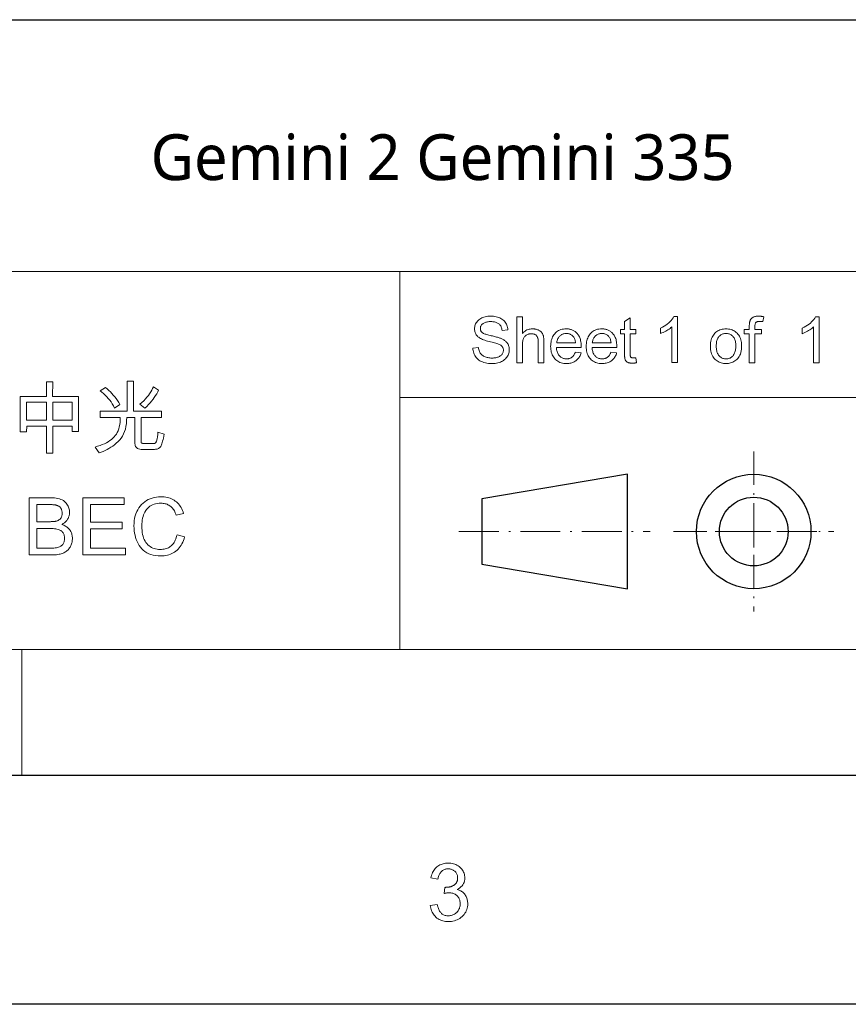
# Model space of a CAD drawing. Header units: millimetres. Extents: x 2556 to 2984, y -1556 to -1254.
# Tile 25 of 53: x 2780 to 2832, y -1556 to -1494. Entities that reach past the tile are written whole.
import ezdxf

# ---------------------------------------------------------------- set-up
doc = ezdxf.new("R2010")
doc.units = ezdxf.units.MM
doc.linetypes.add('DASHDOT', pattern=[18.5, 12, -3, 0.5, -3])
doc.styles.get("Standard").update_dxf_attribs({"font": 'AcadEref.ttf'})

msp = doc.modelspace()

# ---------------------------------------------------------------- linework, layer by layer
at = {"color": 7, "lineweight": 25}
for p, q in [((2756.597, -1494.144), (2969.717, -1494.144)), ((2570.881, -1541.664), (2969.717, -1541.664)), ((2984.117, -1556.064), (2556.481, -1556.064))]:
    msp.add_line(p, q, dxfattribs=at)
at = {"color": 7, "lineweight": 13}
for p, q in [((2756.591, -1509.984), (2969.717, -1509.984)), ((2804.117, -1517.904), (2969.717, -1517.904)), ((2756.597, -1533.744), (2969.717, -1533.744)), ((2756.597, -1541.664), (2969.717, -1541.664)), ((2756.597, -1541.664), (2969.717, -1541.664))]:
    msp.add_line(p, q, dxfattribs=at)
at = {"color": 7, "lineweight": 13, "ltscale": 0.4125}
msp.add_line((2804.117, -1509.984), (2804.117, -1533.744), dxfattribs=at)
at = {"color": 7, "linetype": 'DASHDOT', "lineweight": 13, "ltscale": 0.17495}
for p, q in [((2826.365, -1521.294), (2826.365, -1531.371)), ((2821.327, -1526.332), (2831.404, -1526.332))]:
    msp.add_line(p, q, dxfattribs=at)
at = {"color": 7, "lineweight": 25, "ltscale": 0.161116}
for p, q in [((2818.419, -1522.734), (2809.268, -1524.276)), ((2809.268, -1528.388), (2818.419, -1529.931))]:
    msp.add_line(p, q, dxfattribs=at)
at = {"color": 7, "lineweight": 25, "ltscale": 0.12495}
msp.add_line((2818.419, -1529.931), (2818.419, -1522.734), dxfattribs=at)
at = {"color": 7, "lineweight": 25, "ltscale": 0.0714}
msp.add_line((2809.268, -1524.276), (2809.268, -1528.388), dxfattribs=at)
at = {"color": 7, "lineweight": 13, "ltscale": 0.033493}
msp.add_line((2826.365, -1525.416), (2826.365, -1527.345), dxfattribs=at)
at = {"color": 7, "linetype": 'DASHDOT', "lineweight": 13, "ltscale": 0.208875}
msp.add_line((2807.828, -1526.332), (2819.859, -1526.332), dxfattribs=at)
at = {"color": 3, "lineweight": 13, "ltscale": 0.0125}
for p, q in [((2823.127, -1526.332), (2822.407, -1526.332)), ((2822.407, -1526.332), (2823.127, -1526.332)), ((2824.669, -1526.332), (2823.949, -1526.332)), ((2823.949, -1526.332), (2824.669, -1526.332)), ((2828.781, -1526.332), (2828.061, -1526.332)), ((2828.061, -1526.332), (2828.781, -1526.332)), ((2830.324, -1526.332), (2829.604, -1526.332)), ((2829.604, -1526.332), (2830.324, -1526.332))]:
    msp.add_line(p, q, dxfattribs=at)
at = {"color": 7, "lineweight": 13, "ltscale": 0.036172}
msp.add_line((2825.353, -1526.332), (2827.437, -1526.332), dxfattribs=at)
at = {"color": 7, "lineweight": 13, "ltscale": 0.1375}
msp.add_line((2780.357, -1533.744), (2780.357, -1541.664), dxfattribs=at)
at = {"color": 7, "lineweight": 13}
for points in [[(2810.539, -1513.682), (2810.533, -1513.628), (2810.524, -1513.578), (2810.511, -1513.529), (2810.496, -1513.484), (2810.478, -1513.441), (2810.456, -1513.401), (2810.432, -1513.364), (2810.404, -1513.329), (2810.374, -1513.298), (2810.341, -1513.269), (2810.304, -1513.242), (2810.265, -1513.219), (2810.222, -1513.198), (2810.177, -1513.18), (2810.128, -1513.165), (2810.076, -1513.152), (2810.022, -1513.143), (2809.964, -1513.136), (2809.903, -1513.131), (2809.84, -1513.13), (2809.782, -1513.131), (2809.726, -1513.134), (2809.673, -1513.14), (2809.621, -1513.148), (2809.572, -1513.158), (2809.526, -1513.17), (2809.481, -1513.184), (2809.439, -1513.2), (2809.398, -1513.219), (2809.36, -1513.24), (2809.325, -1513.263), (2809.294, -1513.288), (2809.266, -1513.315), (2809.242, -1513.344), (2809.222, -1513.375), (2809.205, -1513.408), (2809.192, -1513.443), (2809.183, -1513.48), (2809.177, -1513.519), (2809.176, -1513.56), (2809.177, -1513.597), (2809.181, -1513.631), (2809.188, -1513.664), (2809.198, -1513.694), (2809.211, -1513.723), (2809.227, -1513.75), (2809.245, -1513.775), (2809.267, -1513.798), (2809.291, -1513.819), (2809.318, -1513.838), (2809.349, -1513.857), (2809.385, -1513.875), (2809.427, -1513.893), (2809.474, -1513.911), (2809.526, -1513.929), (2809.583, -1513.948), (2809.645, -1513.966), (2809.713, -1513.984), (2809.785, -1514.002), (2809.863, -1514.02), (2809.933, -1514.036), (2810.001, -1514.052), (2810.066, -1514.067), (2810.128, -1514.083), (2810.188, -1514.1), (2810.245, -1514.116), (2810.299, -1514.132), (2810.351, -1514.148), (2810.4, -1514.165), (2810.447, -1514.181), (2810.491, -1514.198), (2810.534, -1514.218), (2810.576, -1514.239), (2810.617, -1514.262), (2810.656, -1514.286), (2810.694, -1514.313), (2810.731, -1514.341), (2810.767, -1514.372), (2810.801, -1514.404), (2810.834, -1514.437), (2810.864, -1514.473), (2810.892, -1514.512), (2810.916, -1514.552), (2810.937, -1514.596), (2810.954, -1514.641), (2810.969, -1514.689), (2810.98, -1514.739), (2810.988, -1514.792), (2810.993, -1514.847), (2810.995, -1514.904), (2810.992, -1514.977), (2810.983, -1515.048), (2810.968, -1515.115), (2810.947, -1515.181), (2810.921, -1515.244), (2810.888, -1515.304), (2810.85, -1515.362), (2810.806, -1515.418), (2810.755, -1515.471), (2810.699, -1515.521), (2810.638, -1515.568), (2810.574, -1515.609), (2810.506, -1515.646), (2810.434, -1515.678), (2810.359, -1515.705), (2810.28, -1515.727), (2810.197, -1515.744), (2810.111, -1515.757), (2810.021, -1515.764), (2809.928, -1515.766), (2809.81, -1515.764), (2809.697, -1515.756), (2809.591, -1515.742), (2809.491, -1515.723), (2809.397, -1515.699), (2809.31, -1515.669), (2809.228, -1515.634), (2809.152, -1515.593), (2809.083, -1515.547), (2809.019, -1515.495), (2808.962, -1515.44), (2808.91, -1515.38), (2808.864, -1515.318), (2808.824, -1515.253), (2808.789, -1515.184), (2808.76, -1515.112), (2808.736, -1515.037), (2808.719, -1514.958), (2808.707, -1514.877), (2808.7, -1514.792), (2809.062, -1514.761), (2809.069, -1514.828), (2809.081, -1514.891), (2809.096, -1514.951), (2809.117, -1515.007), (2809.141, -1515.059), (2809.17, -1515.108), (2809.203, -1515.153), (2809.241, -1515.194), (2809.283, -1515.231), (2809.329, -1515.265), (2809.378, -1515.295), (2809.43, -1515.321), (2809.483, -1515.345), (2809.538, -1515.366), (2809.596, -1515.383), (2809.655, -1515.397), (2809.716, -1515.408), (2809.78, -1515.416), (2809.845, -1515.421), (2809.912, -1515.423), (2809.975, -1515.421), (2810.035, -1515.417), (2810.093, -1515.411), (2810.149, -1515.402), (2810.202, -1515.39), (2810.252, -1515.375), (2810.3, -1515.358), (2810.346, -1515.338), (2810.389, -1515.316), (2810.43, -1515.291), (2810.467, -1515.264), (2810.501, -1515.235), (2810.531, -1515.204), (2810.556, -1515.171), (2810.578, -1515.136), (2810.596, -1515.099), (2810.61, -1515.061), (2810.619, -1515.02), (2810.625, -1514.978), (2810.627, -1514.933), (2810.625, -1514.888), (2810.619, -1514.844), (2810.609, -1514.804), (2810.594, -1514.765), (2810.576, -1514.73), (2810.553, -1514.697), (2810.526, -1514.666), (2810.495, -1514.638), (2810.46, -1514.613), (2810.421, -1514.59), (2810.377, -1514.568), (2810.327, -1514.547), (2810.272, -1514.525), (2810.211, -1514.504), (2810.145, -1514.482), (2810.073, -1514.461), (2809.995, -1514.44), (2809.912, -1514.419), (2809.823, -1514.398), (2809.729, -1514.377), (2809.634, -1514.355), (2809.545, -1514.331), (2809.461, -1514.306), (2809.383, -1514.279), (2809.31, -1514.25), (2809.243, -1514.22), (2809.181, -1514.188), (2809.125, -1514.154), (2809.074, -1514.118), (2809.028, -1514.081), (2808.988, -1514.042), (2808.951, -1514), (2808.919, -1513.956), (2808.891, -1513.91), (2808.868, -1513.862), (2808.848, -1513.811), (2808.833, -1513.758), (2808.823, -1513.703), (2808.816, -1513.646), (2808.814, -1513.586), (2808.817, -1513.518), (2808.825, -1513.452), (2808.839, -1513.389), (2808.858, -1513.328), (2808.882, -1513.27), (2808.912, -1513.214), (2808.947, -1513.16), (2808.988, -1513.109), (2809.034, -1513.061), (2809.085, -1513.014), (2809.141, -1512.971), (2809.202, -1512.933), (2809.266, -1512.899), (2809.334, -1512.87), (2809.405, -1512.845), (2809.481, -1512.824), (2809.561, -1512.809), (2809.645, -1512.797), (2809.732, -1512.79), (2809.824, -1512.788), (2809.918, -1512.79), (2810.008, -1512.797), (2810.095, -1512.808), (2810.177, -1512.824), (2810.256, -1512.844), (2810.332, -1512.869), (2810.403, -1512.898), (2810.471, -1512.932), (2810.535, -1512.97), (2810.595, -1513.013), (2810.651, -1513.06), (2810.701, -1513.111), (2810.745, -1513.165), (2810.785, -1513.223), (2810.818, -1513.285), (2810.846, -1513.351), (2810.869, -1513.421), (2810.886, -1513.494), (2810.898, -1513.572), (2810.904, -1513.653)], [(2813.175, -1515.717), (2812.82, -1515.717), (2812.82, -1514.401), (2812.819, -1514.351), (2812.815, -1514.304), (2812.81, -1514.259), (2812.802, -1514.217), (2812.792, -1514.178), (2812.78, -1514.141), (2812.766, -1514.106), (2812.749, -1514.074), (2812.731, -1514.045), (2812.71, -1514.018), (2812.687, -1513.994), (2812.661, -1513.972), (2812.634, -1513.953), (2812.605, -1513.936), (2812.573, -1513.922), (2812.539, -1513.911), (2812.503, -1513.902), (2812.465, -1513.895), (2812.424, -1513.892), (2812.382, -1513.89), (2812.339, -1513.892), (2812.297, -1513.896), (2812.256, -1513.904), (2812.216, -1513.914), (2812.177, -1513.928), (2812.139, -1513.944), (2812.102, -1513.964), (2812.066, -1513.987), (2812.03, -1514.012), (2811.996, -1514.041), (2811.963, -1514.073), (2811.935, -1514.11), (2811.909, -1514.152), (2811.887, -1514.199), (2811.868, -1514.25), (2811.853, -1514.306), (2811.841, -1514.367), (2811.833, -1514.433), (2811.827, -1514.503), (2811.826, -1514.578), (2811.826, -1515.717), (2811.472, -1515.717), (2811.472, -1512.837), (2811.826, -1512.837), (2811.826, -1513.871), (2811.877, -1513.817), (2811.931, -1513.768), (2811.988, -1513.725), (2812.047, -1513.688), (2812.109, -1513.657), (2812.173, -1513.631), (2812.239, -1513.611), (2812.309, -1513.597), (2812.38, -1513.589), (2812.454, -1513.586), (2812.495, -1513.587), (2812.535, -1513.589), (2812.574, -1513.593), (2812.613, -1513.599), (2812.652, -1513.606), (2812.691, -1513.616), (2812.729, -1513.626), (2812.767, -1513.639), (2812.804, -1513.653), (2812.841, -1513.668), (2812.877, -1513.686), (2812.911, -1513.705), (2812.942, -1513.726), (2812.972, -1513.748), (2812.999, -1513.773), (2813.023, -1513.799), (2813.046, -1513.827), (2813.066, -1513.857), (2813.085, -1513.888), (2813.101, -1513.922), (2813.115, -1513.957), (2813.128, -1513.995), (2813.139, -1514.036), (2813.149, -1514.08), (2813.157, -1514.126), (2813.163, -1514.175), (2813.169, -1514.226), (2813.172, -1514.281), (2813.175, -1514.338), (2813.175, -1514.397)], [(2818.998, -1515.713), (2818.967, -1515.719), (2818.937, -1515.725), (2818.908, -1515.729), (2818.88, -1515.734), (2818.853, -1515.737), (2818.827, -1515.74), (2818.802, -1515.742), (2818.778, -1515.744), (2818.755, -1515.745), (2818.733, -1515.745), (2818.688, -1515.744), (2818.645, -1515.742), (2818.605, -1515.738), (2818.568, -1515.732), (2818.533, -1515.724), (2818.5, -1515.715), (2818.47, -1515.705), (2818.443, -1515.693), (2818.418, -1515.679), (2818.395, -1515.663), (2818.375, -1515.647), (2818.356, -1515.629), (2818.339, -1515.61), (2818.323, -1515.591), (2818.31, -1515.571), (2818.298, -1515.55), (2818.287, -1515.528), (2818.278, -1515.505), (2818.271, -1515.481), (2818.265, -1515.456), (2818.261, -1515.43), (2818.257, -1515.402), (2818.253, -1515.372), (2818.25, -1515.34), (2818.248, -1515.306), (2818.246, -1515.27), (2818.244, -1515.232), (2818.243, -1515.192), (2818.242, -1515.15), (2818.242, -1515.106), (2818.242, -1513.906), (2817.985, -1513.906), (2817.985, -1513.633), (2818.242, -1513.633), (2818.242, -1513.114), (2818.596, -1512.9), (2818.596, -1513.633), (2818.949, -1513.633), (2818.949, -1513.906), (2818.596, -1513.906), (2818.596, -1515.126), (2818.596, -1515.157), (2818.597, -1515.185), (2818.598, -1515.212), (2818.601, -1515.237), (2818.604, -1515.26), (2818.607, -1515.282), (2818.611, -1515.301), (2818.616, -1515.319), (2818.622, -1515.335), (2818.628, -1515.349), (2818.635, -1515.361), (2818.645, -1515.373), (2818.656, -1515.383), (2818.67, -1515.391), (2818.685, -1515.398), (2818.703, -1515.404), (2818.722, -1515.409), (2818.743, -1515.412), (2818.767, -1515.414), (2818.792, -1515.415), (2818.807, -1515.415), (2818.823, -1515.414), (2818.838, -1515.413), (2818.854, -1515.412), (2818.87, -1515.411), (2818.885, -1515.409), (2818.901, -1515.407), (2818.917, -1515.405), (2818.933, -1515.402), (2818.949, -1515.399)], [(2821.569, -1515.71), (2821.216, -1515.71), (2821.216, -1513.457), (2821.161, -1513.506), (2821.102, -1513.554), (2821.04, -1513.601), (2820.975, -1513.646), (2820.906, -1513.689), (2820.833, -1513.731), (2820.757, -1513.771), (2820.677, -1513.81), (2820.593, -1513.847), (2820.506, -1513.883), (2820.506, -1513.541), (2820.625, -1513.481), (2820.735, -1513.418), (2820.838, -1513.353), (2820.933, -1513.285), (2821.02, -1513.214), (2821.1, -1513.14), (2821.171, -1513.063), (2821.235, -1512.984), (2821.291, -1512.901), (2821.339, -1512.816), (2821.569, -1512.816)], [(2826.994, -1512.824), (2826.941, -1513.134), (2826.92, -1513.13), (2826.899, -1513.127), (2826.878, -1513.124), (2826.857, -1513.121), (2826.836, -1513.119), (2826.815, -1513.117), (2826.794, -1513.116), (2826.774, -1513.115), (2826.753, -1513.115), (2826.733, -1513.114), (2826.708, -1513.115), (2826.683, -1513.117), (2826.66, -1513.119), (2826.638, -1513.123), (2826.616, -1513.128), (2826.596, -1513.134), (2826.576, -1513.141), (2826.558, -1513.149), (2826.54, -1513.158), (2826.523, -1513.168), (2826.508, -1513.181), (2826.494, -1513.196), (2826.482, -1513.215), (2826.471, -1513.237), (2826.462, -1513.262), (2826.455, -1513.291), (2826.449, -1513.322), (2826.445, -1513.357), (2826.443, -1513.395), (2826.442, -1513.437), (2826.442, -1513.633), (2826.845, -1513.633), (2826.845, -1513.906), (2826.442, -1513.906), (2826.442, -1515.717), (2826.088, -1515.717), (2826.088, -1513.906), (2825.774, -1513.906), (2825.774, -1513.633), (2826.088, -1513.633), (2826.088, -1513.407), (2826.089, -1513.376), (2826.089, -1513.345), (2826.091, -1513.315), (2826.093, -1513.286), (2826.096, -1513.257), (2826.099, -1513.229), (2826.103, -1513.201), (2826.107, -1513.174), (2826.112, -1513.148), (2826.118, -1513.122), (2826.125, -1513.097), (2826.133, -1513.072), (2826.144, -1513.048), (2826.157, -1513.024), (2826.171, -1513.001), (2826.188, -1512.978), (2826.207, -1512.955), (2826.227, -1512.934), (2826.25, -1512.912), (2826.274, -1512.891), (2826.301, -1512.872), (2826.33, -1512.854), (2826.362, -1512.839), (2826.397, -1512.825), (2826.435, -1512.814), (2826.475, -1512.805), (2826.518, -1512.798), (2826.564, -1512.792), (2826.613, -1512.789), (2826.664, -1512.788), (2826.695, -1512.789), (2826.727, -1512.79), (2826.76, -1512.791), (2826.792, -1512.794), (2826.825, -1512.797), (2826.858, -1512.801), (2826.892, -1512.806), (2826.925, -1512.811), (2826.959, -1512.817)], [(2830.478, -1515.717), (2830.124, -1515.717), (2830.124, -1513.464), (2830.069, -1513.513), (2830.011, -1513.561), (2829.949, -1513.608), (2829.883, -1513.653), (2829.814, -1513.696), (2829.742, -1513.738), (2829.665, -1513.778), (2829.585, -1513.817), (2829.502, -1513.854), (2829.415, -1513.89), (2829.415, -1513.548), (2829.533, -1513.488), (2829.644, -1513.426), (2829.747, -1513.36), (2829.842, -1513.292), (2829.929, -1513.221), (2830.008, -1513.147), (2830.08, -1513.07), (2830.144, -1512.991), (2830.2, -1512.908), (2830.248, -1512.823), (2830.478, -1512.823)], [(2815.521, -1514.765), (2813.959, -1514.765), (2813.965, -1514.832), (2813.974, -1514.896), (2813.986, -1514.957), (2814.001, -1515.015), (2814.019, -1515.07), (2814.041, -1515.121), (2814.065, -1515.169), (2814.093, -1515.213), (2814.123, -1515.255), (2814.157, -1515.293), (2814.193, -1515.328), (2814.231, -1515.359), (2814.27, -1515.386), (2814.311, -1515.41), (2814.354, -1515.43), (2814.399, -1515.446), (2814.446, -1515.459), (2814.494, -1515.468), (2814.544, -1515.474), (2814.596, -1515.476), (2814.636, -1515.475), (2814.674, -1515.471), (2814.711, -1515.466), (2814.747, -1515.459), (2814.782, -1515.449), (2814.815, -1515.437), (2814.847, -1515.423), (2814.878, -1515.407), (2814.907, -1515.389), (2814.936, -1515.369), (2814.962, -1515.346), (2814.988, -1515.321), (2815.012, -1515.295), (2815.035, -1515.266), (2815.057, -1515.234), (2815.077, -1515.201), (2815.096, -1515.165), (2815.114, -1515.128), (2815.131, -1515.088), (2815.146, -1515.045), (2815.509, -1515.091), (2815.49, -1515.154), (2815.468, -1515.215), (2815.443, -1515.273), (2815.415, -1515.327), (2815.384, -1515.379), (2815.35, -1515.428), (2815.313, -1515.473), (2815.274, -1515.516), (2815.231, -1515.555), (2815.185, -1515.592), (2815.137, -1515.625), (2815.086, -1515.655), (2815.033, -1515.681), (2814.978, -1515.704), (2814.92, -1515.723), (2814.86, -1515.738), (2814.797, -1515.751), (2814.732, -1515.759), (2814.665, -1515.765), (2814.596, -1515.766), (2814.504, -1515.764), (2814.416, -1515.755), (2814.333, -1515.741), (2814.253, -1515.72), (2814.178, -1515.695), (2814.106, -1515.663), (2814.039, -1515.625), (2813.976, -1515.582), (2813.917, -1515.533), (2813.862, -1515.479), (2813.812, -1515.419), (2813.767, -1515.355), (2813.727, -1515.287), (2813.693, -1515.215), (2813.664, -1515.138), (2813.64, -1515.057), (2813.622, -1514.972), (2813.608, -1514.883), (2813.6, -1514.79), (2813.598, -1514.692), (2813.6, -1514.595), (2813.608, -1514.502), (2813.621, -1514.413), (2813.639, -1514.327), (2813.662, -1514.245), (2813.69, -1514.167), (2813.723, -1514.093), (2813.762, -1514.022), (2813.805, -1513.955), (2813.854, -1513.892), (2813.908, -1513.834), (2813.965, -1513.782), (2814.027, -1513.736), (2814.093, -1513.696), (2814.163, -1513.662), (2814.237, -1513.635), (2814.316, -1513.613), (2814.398, -1513.598), (2814.485, -1513.589), (2814.576, -1513.586), (2814.622, -1513.587), (2814.667, -1513.59), (2814.711, -1513.595), (2814.756, -1513.602), (2814.8, -1513.611), (2814.844, -1513.622), (2814.887, -1513.635), (2814.93, -1513.65), (2814.973, -1513.667), (2815.015, -1513.686), (2815.057, -1513.707), (2815.097, -1513.732), (2815.136, -1513.759), (2815.174, -1513.789), (2815.21, -1513.821), (2815.246, -1513.857), (2815.28, -1513.895), (2815.312, -1513.936), (2815.344, -1513.98), (2815.374, -1514.027), (2815.402, -1514.078), (2815.427, -1514.133), (2815.449, -1514.194), (2815.468, -1514.26), (2815.484, -1514.332), (2815.497, -1514.408), (2815.508, -1514.489), (2815.515, -1514.576), (2815.52, -1514.668)], [(2815.158, -1514.474), (2815.152, -1514.412), (2815.143, -1514.354), (2815.131, -1514.299), (2815.116, -1514.248), (2815.097, -1514.2), (2815.076, -1514.156), (2815.052, -1514.115), (2815.024, -1514.078), (2814.994, -1514.045), (2814.96, -1514.015), (2814.925, -1513.988), (2814.889, -1513.965), (2814.852, -1513.943), (2814.814, -1513.925), (2814.776, -1513.91), (2814.738, -1513.897), (2814.698, -1513.887), (2814.658, -1513.88), (2814.617, -1513.876), (2814.576, -1513.875), (2814.527, -1513.876), (2814.48, -1513.881), (2814.434, -1513.89), (2814.391, -1513.901), (2814.349, -1513.916), (2814.309, -1513.935), (2814.27, -1513.956), (2814.233, -1513.981), (2814.199, -1514.01), (2814.166, -1514.042), (2814.135, -1514.076), (2814.107, -1514.112), (2814.081, -1514.151), (2814.058, -1514.191), (2814.038, -1514.233), (2814.021, -1514.277), (2814.006, -1514.324), (2813.995, -1514.372), (2813.985, -1514.422), (2813.979, -1514.474)], [(2817.759, -1514.765), (2816.197, -1514.765), (2816.203, -1514.832), (2816.212, -1514.896), (2816.224, -1514.957), (2816.239, -1515.015), (2816.257, -1515.07), (2816.278, -1515.121), (2816.303, -1515.169), (2816.33, -1515.213), (2816.361, -1515.255), (2816.394, -1515.293), (2816.43, -1515.328), (2816.468, -1515.359), (2816.508, -1515.386), (2816.549, -1515.41), (2816.592, -1515.43), (2816.637, -1515.446), (2816.683, -1515.459), (2816.732, -1515.468), (2816.782, -1515.474), (2816.833, -1515.476), (2816.873, -1515.475), (2816.912, -1515.471), (2816.949, -1515.466), (2816.985, -1515.459), (2817.019, -1515.449), (2817.053, -1515.437), (2817.085, -1515.423), (2817.116, -1515.407), (2817.145, -1515.389), (2817.173, -1515.369), (2817.2, -1515.346), (2817.226, -1515.321), (2817.25, -1515.295), (2817.273, -1515.266), (2817.295, -1515.234), (2817.315, -1515.201), (2817.334, -1515.165), (2817.352, -1515.128), (2817.368, -1515.088), (2817.383, -1515.045), (2817.747, -1515.091), (2817.728, -1515.154), (2817.706, -1515.215), (2817.681, -1515.273), (2817.653, -1515.327), (2817.622, -1515.379), (2817.588, -1515.428), (2817.551, -1515.473), (2817.511, -1515.516), (2817.468, -1515.555), (2817.423, -1515.592), (2817.374, -1515.625), (2817.324, -1515.655), (2817.271, -1515.681), (2817.215, -1515.704), (2817.158, -1515.723), (2817.097, -1515.738), (2817.035, -1515.751), (2816.97, -1515.759), (2816.903, -1515.765), (2816.833, -1515.766), (2816.741, -1515.764), (2816.654, -1515.755), (2816.57, -1515.741), (2816.491, -1515.72), (2816.415, -1515.695), (2816.344, -1515.663), (2816.277, -1515.625), (2816.213, -1515.582), (2816.154, -1515.533), (2816.1, -1515.479), (2816.049, -1515.419), (2816.004, -1515.355), (2815.965, -1515.287), (2815.93, -1515.215), (2815.901, -1515.138), (2815.878, -1515.057), (2815.859, -1514.972), (2815.846, -1514.883), (2815.838, -1514.79), (2815.835, -1514.692), (2815.838, -1514.595), (2815.846, -1514.502), (2815.858, -1514.413), (2815.876, -1514.327), (2815.899, -1514.245), (2815.928, -1514.167), (2815.961, -1514.093), (2815.999, -1514.022), (2816.043, -1513.955), (2816.092, -1513.892), (2816.145, -1513.834), (2816.203, -1513.782), (2816.264, -1513.736), (2816.33, -1513.696), (2816.4, -1513.662), (2816.475, -1513.635), (2816.553, -1513.613), (2816.636, -1513.598), (2816.723, -1513.589), (2816.814, -1513.586), (2816.859, -1513.587), (2816.904, -1513.59), (2816.949, -1513.595), (2816.993, -1513.602), (2817.037, -1513.611), (2817.081, -1513.622), (2817.125, -1513.635), (2817.168, -1513.65), (2817.21, -1513.667), (2817.253, -1513.686), (2817.294, -1513.707), (2817.335, -1513.732), (2817.374, -1513.759), (2817.412, -1513.789), (2817.448, -1513.821), (2817.483, -1513.857), (2817.517, -1513.895), (2817.55, -1513.936), (2817.581, -1513.98), (2817.611, -1514.027), (2817.639, -1514.078), (2817.664, -1514.133), (2817.686, -1514.194), (2817.706, -1514.26), (2817.722, -1514.332), (2817.735, -1514.408), (2817.745, -1514.489), (2817.753, -1514.576), (2817.757, -1514.668)], [(2817.395, -1514.474), (2817.389, -1514.412), (2817.38, -1514.354), (2817.368, -1514.299), (2817.353, -1514.248), (2817.335, -1514.2), (2817.314, -1514.156), (2817.289, -1514.115), (2817.262, -1514.078), (2817.231, -1514.045), (2817.198, -1514.015), (2817.162, -1513.988), (2817.126, -1513.965), (2817.089, -1513.943), (2817.052, -1513.925), (2817.014, -1513.91), (2816.975, -1513.897), (2816.936, -1513.887), (2816.896, -1513.88), (2816.855, -1513.876), (2816.814, -1513.875), (2816.765, -1513.876), (2816.717, -1513.881), (2816.672, -1513.89), (2816.628, -1513.901), (2816.586, -1513.916), (2816.546, -1513.935), (2816.508, -1513.956), (2816.471, -1513.981), (2816.436, -1514.01), (2816.403, -1514.042), (2816.372, -1514.076), (2816.344, -1514.112), (2816.319, -1514.151), (2816.296, -1514.191), (2816.276, -1514.233), (2816.259, -1514.277), (2816.244, -1514.324), (2816.232, -1514.372), (2816.223, -1514.422), (2816.216, -1514.474)], [(2824.623, -1513.586), (2824.706, -1513.589), (2824.786, -1513.597), (2824.863, -1513.611), (2824.937, -1513.63), (2825.009, -1513.655), (2825.078, -1513.685), (2825.143, -1513.721), (2825.206, -1513.762), (2825.266, -1513.809), (2825.323, -1513.861), (2825.376, -1513.918), (2825.423, -1513.98), (2825.465, -1514.047), (2825.501, -1514.118), (2825.532, -1514.194), (2825.557, -1514.274), (2825.576, -1514.359), (2825.59, -1514.449), (2825.598, -1514.544), (2825.601, -1514.643), (2825.598, -1514.762), (2825.589, -1514.874), (2825.574, -1514.979), (2825.553, -1515.077), (2825.526, -1515.168), (2825.493, -1515.251), (2825.454, -1515.327), (2825.409, -1515.396), (2825.358, -1515.458), (2825.3, -1515.512), (2825.24, -1515.56), (2825.177, -1515.604), (2825.113, -1515.642), (2825.048, -1515.675), (2824.981, -1515.703), (2824.912, -1515.726), (2824.842, -1515.744), (2824.771, -1515.756), (2824.697, -1515.764), (2824.623, -1515.766), (2824.545, -1515.764), (2824.469, -1515.756), (2824.395, -1515.743), (2824.323, -1515.725), (2824.254, -1515.701), (2824.186, -1515.672), (2824.121, -1515.638), (2824.058, -1515.599), (2823.996, -1515.555), (2823.937, -1515.505), (2823.882, -1515.45), (2823.832, -1515.388), (2823.789, -1515.321), (2823.751, -1515.247), (2823.719, -1515.167), (2823.693, -1515.081), (2823.673, -1514.989), (2823.658, -1514.891), (2823.649, -1514.787), (2823.646, -1514.676), (2823.649, -1514.569), (2823.658, -1514.467), (2823.672, -1514.371), (2823.691, -1514.281), (2823.717, -1514.196), (2823.747, -1514.117), (2823.784, -1514.043), (2823.826, -1513.975), (2823.874, -1513.913), (2823.927, -1513.856), (2823.985, -1513.805), (2824.045, -1513.759), (2824.108, -1513.718), (2824.173, -1513.683), (2824.242, -1513.653), (2824.312, -1513.629), (2824.386, -1513.61), (2824.462, -1513.597), (2824.541, -1513.589)], [(2824.623, -1515.476), (2824.682, -1515.473), (2824.738, -1515.467), (2824.791, -1515.456), (2824.841, -1515.44), (2824.889, -1515.42), (2824.933, -1515.395), (2824.975, -1515.366), (2825.014, -1515.332), (2825.05, -1515.294), (2825.082, -1515.252), (2825.112, -1515.206), (2825.139, -1515.157), (2825.163, -1515.105), (2825.183, -1515.05), (2825.2, -1514.992), (2825.214, -1514.932), (2825.225, -1514.869), (2825.233, -1514.803), (2825.238, -1514.734), (2825.24, -1514.662), (2825.238, -1514.586), (2825.232, -1514.514), (2825.224, -1514.445), (2825.211, -1514.38), (2825.195, -1514.32), (2825.176, -1514.263), (2825.152, -1514.209), (2825.126, -1514.16), (2825.096, -1514.115), (2825.062, -1514.073), (2825.025, -1514.035), (2824.987, -1514.002), (2824.948, -1513.972), (2824.906, -1513.946), (2824.863, -1513.924), (2824.818, -1513.906), (2824.772, -1513.892), (2824.724, -1513.883), (2824.674, -1513.877), (2824.623, -1513.875), (2824.57, -1513.877), (2824.519, -1513.883), (2824.47, -1513.893), (2824.423, -1513.907), (2824.378, -1513.925), (2824.334, -1513.947), (2824.293, -1513.973), (2824.254, -1514.003), (2824.216, -1514.038), (2824.181, -1514.076), (2824.148, -1514.118), (2824.118, -1514.164), (2824.093, -1514.215), (2824.07, -1514.269), (2824.051, -1514.327), (2824.035, -1514.389), (2824.023, -1514.455), (2824.015, -1514.525), (2824.01, -1514.598), (2824.008, -1514.676), (2824.01, -1514.754), (2824.015, -1514.827), (2824.024, -1514.897), (2824.036, -1514.962), (2824.052, -1515.024), (2824.071, -1515.082), (2824.094, -1515.136), (2824.12, -1515.186), (2824.15, -1515.232), (2824.184, -1515.274), (2824.22, -1515.313), (2824.257, -1515.347), (2824.297, -1515.377), (2824.338, -1515.403), (2824.381, -1515.425), (2824.426, -1515.443), (2824.473, -1515.458), (2824.521, -1515.468), (2824.571, -1515.474)], [(2783.918, -1520.042), (2783.521, -1520.042), (2783.521, -1519.701), (2782.29, -1519.701), (2782.29, -1521.395), (2781.893, -1521.395), (2781.893, -1519.701), (2780.66, -1519.701), (2780.65, -1520.062), (2780.252, -1520.062), (2780.252, -1517.835), (2781.893, -1517.835), (2781.893, -1516.914), (2782.295, -1516.914), (2782.285, -1517.835), (2783.918, -1517.835)], [(2789.301, -1520.214), (2789.276, -1520.338), (2789.251, -1520.451), (2789.226, -1520.555), (2789.201, -1520.65), (2789.176, -1520.734), (2789.152, -1520.809), (2789.127, -1520.874), (2789.103, -1520.93), (2789.079, -1520.976), (2789.056, -1521.012), (2789.03, -1521.042), (2789.001, -1521.069), (2788.969, -1521.092), (2788.933, -1521.113), (2788.893, -1521.13), (2788.85, -1521.144), (2788.803, -1521.155), (2788.752, -1521.163), (2788.698, -1521.168), (2788.641, -1521.169), (2787.933, -1521.169), (2787.843, -1521.166), (2787.763, -1521.155), (2787.692, -1521.136), (2787.63, -1521.11), (2787.578, -1521.077), (2787.535, -1521.037), (2787.502, -1520.989), (2787.478, -1520.934), (2787.464, -1520.871), (2787.459, -1520.801), (2787.459, -1519.153), (2786.941, -1519.153), (2786.936, -1519.352), (2786.92, -1519.54), (2786.893, -1519.719), (2786.855, -1519.887), (2786.806, -1520.044), (2786.746, -1520.192), (2786.675, -1520.329), (2786.593, -1520.456), (2786.5, -1520.573), (2786.396, -1520.68), (2786.286, -1520.778), (2786.173, -1520.87), (2786.059, -1520.956), (2785.942, -1521.036), (2785.824, -1521.11), (2785.704, -1521.177), (2785.581, -1521.238), (2785.457, -1521.294), (2785.331, -1521.343), (2785.203, -1521.386), (2784.955, -1521.02), (2785.113, -1520.973), (2785.263, -1520.922), (2785.404, -1520.867), (2785.537, -1520.809), (2785.661, -1520.748), (2785.776, -1520.682), (2785.883, -1520.613), (2785.982, -1520.54), (2786.072, -1520.464), (2786.153, -1520.384), (2786.226, -1520.297), (2786.292, -1520.203), (2786.35, -1520.101), (2786.4, -1519.99), (2786.442, -1519.871), (2786.477, -1519.744), (2786.504, -1519.609), (2786.523, -1519.465), (2786.535, -1519.313), (2786.539, -1519.153), (2785.276, -1519.153), (2785.267, -1518.77), (2786.976, -1518.77), (2786.976, -1516.884), (2787.359, -1516.884), (2787.359, -1518.77), (2789.124, -1518.77), (2789.124, -1519.153), (2787.843, -1519.153), (2787.843, -1520.691), (2787.844, -1520.709), (2787.847, -1520.725), (2787.852, -1520.739), (2787.859, -1520.752), (2787.868, -1520.762), (2787.879, -1520.771), (2787.892, -1520.778), (2787.907, -1520.783), (2787.924, -1520.785), (2787.943, -1520.786), (2788.702, -1520.786), (2788.717, -1520.784), (2788.731, -1520.777), (2788.745, -1520.766), (2788.759, -1520.75), (2788.773, -1520.729), (2788.787, -1520.704), (2788.8, -1520.674), (2788.814, -1520.64), (2788.827, -1520.601), (2788.84, -1520.558), (2788.852, -1520.512), (2788.863, -1520.466), (2788.872, -1520.419), (2788.88, -1520.373), (2788.887, -1520.325), (2788.893, -1520.278), (2788.898, -1520.23), (2788.901, -1520.182), (2788.903, -1520.133), (2788.903, -1520.084)], [(2786.514, -1518.338), (2786.183, -1518.564), (2786.112, -1518.431), (2786.037, -1518.303), (2785.957, -1518.182), (2785.872, -1518.066), (2785.783, -1517.956), (2785.689, -1517.852), (2785.59, -1517.754), (2785.487, -1517.661), (2785.379, -1517.574), (2785.267, -1517.493), (2785.613, -1517.282), (2785.715, -1517.368), (2785.815, -1517.458), (2785.912, -1517.552), (2786.006, -1517.651), (2786.097, -1517.755), (2786.186, -1517.863), (2786.272, -1517.975), (2786.355, -1518.091), (2786.436, -1518.213)], [(2788.948, -1517.437), (2788.89, -1517.554), (2788.826, -1517.671), (2788.755, -1517.787), (2788.678, -1517.902), (2788.595, -1518.016), (2788.506, -1518.129), (2788.41, -1518.241), (2788.307, -1518.353), (2788.198, -1518.464), (2788.083, -1518.574), (2787.776, -1518.333), (2787.899, -1518.22), (2788.013, -1518.108), (2788.119, -1517.996), (2788.216, -1517.885), (2788.304, -1517.775), (2788.384, -1517.666), (2788.455, -1517.557), (2788.517, -1517.449), (2788.571, -1517.342), (2788.616, -1517.235)], [(2781.893, -1519.333), (2781.893, -1518.203), (2780.65, -1518.203), (2780.65, -1519.333)], [(2783.521, -1519.333), (2783.521, -1518.203), (2782.29, -1518.203), (2782.29, -1519.333)], [(2782.853, -1525.892), (2782.919, -1525.914), (2782.981, -1525.938), (2783.041, -1525.965), (2783.096, -1525.995), (2783.149, -1526.027), (2783.198, -1526.062), (2783.243, -1526.099), (2783.286, -1526.139), (2783.324, -1526.182), (2783.36, -1526.227), (2783.392, -1526.274), (2783.42, -1526.322), (2783.446, -1526.372), (2783.467, -1526.424), (2783.486, -1526.476), (2783.501, -1526.531), (2783.513, -1526.586), (2783.521, -1526.643), (2783.526, -1526.701), (2783.528, -1526.761), (2783.526, -1526.821), (2783.522, -1526.88), (2783.514, -1526.938), (2783.504, -1526.995), (2783.49, -1527.051), (2783.473, -1527.106), (2783.453, -1527.16), (2783.431, -1527.213), (2783.405, -1527.265), (2783.376, -1527.316), (2783.344, -1527.365), (2783.31, -1527.412), (2783.273, -1527.456), (2783.234, -1527.497), (2783.192, -1527.535), (2783.147, -1527.571), (2783.1, -1527.604), (2783.05, -1527.635), (2782.998, -1527.663), (2782.944, -1527.688), (2782.886, -1527.711), (2782.824, -1527.731), (2782.758, -1527.749), (2782.688, -1527.764), (2782.614, -1527.777), (2782.536, -1527.788), (2782.454, -1527.796), (2782.368, -1527.802), (2782.279, -1527.806), (2782.185, -1527.807), (2780.807, -1527.807), (2780.807, -1524.207), (2782.158, -1524.207), (2782.285, -1524.21), (2782.405, -1524.218), (2782.516, -1524.233), (2782.62, -1524.253), (2782.717, -1524.278), (2782.805, -1524.31), (2782.886, -1524.347), (2782.959, -1524.389), (2783.025, -1524.438), (2783.082, -1524.492), (2783.133, -1524.55), (2783.179, -1524.608), (2783.219, -1524.669), (2783.254, -1524.73), (2783.284, -1524.793), (2783.308, -1524.857), (2783.327, -1524.922), (2783.34, -1524.989), (2783.348, -1525.056), (2783.351, -1525.125), (2783.35, -1525.172), (2783.346, -1525.218), (2783.34, -1525.264), (2783.331, -1525.308), (2783.32, -1525.352), (2783.307, -1525.396), (2783.29, -1525.438), (2783.272, -1525.48), (2783.251, -1525.521), (2783.227, -1525.561), (2783.201, -1525.601), (2783.173, -1525.639), (2783.141, -1525.675), (2783.108, -1525.71), (2783.072, -1525.744), (2783.033, -1525.776), (2782.992, -1525.807), (2782.948, -1525.837), (2782.901, -1525.865)], [(2786.875, -1527.807), (2784.186, -1527.807), (2784.186, -1524.207), (2786.792, -1524.207), (2786.792, -1524.634), (2784.662, -1524.634), (2784.662, -1525.734), (2786.654, -1525.734), (2786.654, -1526.162), (2784.662, -1526.162), (2784.662, -1527.38), (2786.875, -1527.38)], [(2790.578, -1526.665), (2790.544, -1526.783), (2790.506, -1526.895), (2790.463, -1527.001), (2790.415, -1527.101), (2790.362, -1527.195), (2790.305, -1527.282), (2790.243, -1527.363), (2790.177, -1527.438), (2790.105, -1527.507), (2790.029, -1527.57), (2789.949, -1527.627), (2789.866, -1527.678), (2789.78, -1527.722), (2789.691, -1527.761), (2789.599, -1527.794), (2789.503, -1527.821), (2789.405, -1527.842), (2789.303, -1527.857), (2789.198, -1527.865), (2789.09, -1527.868), (2788.918, -1527.863), (2788.756, -1527.846), (2788.603, -1527.819), (2788.46, -1527.78), (2788.326, -1527.73), (2788.202, -1527.669), (2788.088, -1527.597), (2787.983, -1527.514), (2787.888, -1527.42), (2787.802, -1527.315), (2787.725, -1527.202), (2787.657, -1527.084), (2787.596, -1526.962), (2787.544, -1526.836), (2787.499, -1526.705), (2787.463, -1526.569), (2787.434, -1526.429), (2787.414, -1526.285), (2787.402, -1526.136), (2787.398, -1525.983), (2787.403, -1525.814), (2787.417, -1525.653), (2787.441, -1525.499), (2787.474, -1525.353), (2787.517, -1525.214), (2787.569, -1525.083), (2787.631, -1524.959), (2787.702, -1524.843), (2787.783, -1524.734), (2787.873, -1524.633), (2787.971, -1524.541), (2788.074, -1524.458), (2788.183, -1524.385), (2788.297, -1524.321), (2788.416, -1524.268), (2788.541, -1524.224), (2788.671, -1524.19), (2788.807, -1524.165), (2788.948, -1524.151), (2789.095, -1524.146), (2789.199, -1524.148), (2789.299, -1524.156), (2789.397, -1524.17), (2789.491, -1524.189), (2789.582, -1524.213), (2789.671, -1524.242), (2789.756, -1524.277), (2789.838, -1524.317), (2789.918, -1524.362), (2789.994, -1524.413), (2790.066, -1524.469), (2790.134, -1524.53), (2790.198, -1524.596), (2790.257, -1524.667), (2790.311, -1524.743), (2790.361, -1524.824), (2790.407, -1524.91), (2790.448, -1525), (2790.485, -1525.096), (2790.517, -1525.197), (2790.05, -1525.307), (2790.025, -1525.234), (2789.998, -1525.164), (2789.968, -1525.099), (2789.936, -1525.036), (2789.902, -1524.978), (2789.865, -1524.924), (2789.825, -1524.873), (2789.783, -1524.826), (2789.739, -1524.782), (2789.692, -1524.742), (2789.642, -1524.706), (2789.591, -1524.674), (2789.536, -1524.646), (2789.48, -1524.621), (2789.421, -1524.601), (2789.36, -1524.584), (2789.296, -1524.57), (2789.23, -1524.561), (2789.161, -1524.555), (2789.09, -1524.553), (2788.975, -1524.557), (2788.866, -1524.569), (2788.762, -1524.588), (2788.664, -1524.615), (2788.572, -1524.65), (2788.485, -1524.693), (2788.405, -1524.743), (2788.329, -1524.801), (2788.26, -1524.867), (2788.196, -1524.94), (2788.138, -1525.02), (2788.087, -1525.105), (2788.041, -1525.196), (2788.001, -1525.292), (2787.968, -1525.393), (2787.94, -1525.499), (2787.919, -1525.611), (2787.904, -1525.728), (2787.895, -1525.85), (2787.892, -1525.978), (2787.895, -1526.124), (2787.905, -1526.263), (2787.921, -1526.394), (2787.943, -1526.517), (2787.972, -1526.633), (2788.007, -1526.741), (2788.049, -1526.841), (2788.097, -1526.933), (2788.151, -1527.018), (2788.212, -1527.095), (2788.278, -1527.164), (2788.348, -1527.227), (2788.422, -1527.282), (2788.5, -1527.329), (2788.581, -1527.369), (2788.667, -1527.402), (2788.756, -1527.428), (2788.85, -1527.446), (2788.947, -1527.457), (2789.048, -1527.461), (2789.131, -1527.459), (2789.211, -1527.452), (2789.287, -1527.44), (2789.361, -1527.424), (2789.431, -1527.404), (2789.498, -1527.379), (2789.562, -1527.349), (2789.623, -1527.315), (2789.68, -1527.276), (2789.735, -1527.232), (2789.786, -1527.184), (2789.834, -1527.132), (2789.879, -1527.075), (2789.921, -1527.013), (2789.959, -1526.946), (2789.994, -1526.875), (2790.027, -1526.8), (2790.056, -1526.719), (2790.082, -1526.634), (2790.104, -1526.545)], [(2781.283, -1525.715), (2782.064, -1525.715), (2782.112, -1525.715), (2782.158, -1525.714), (2782.202, -1525.712), (2782.245, -1525.711), (2782.286, -1525.708), (2782.325, -1525.705), (2782.363, -1525.702), (2782.4, -1525.698), (2782.435, -1525.693), (2782.468, -1525.688), (2782.501, -1525.682), (2782.532, -1525.673), (2782.563, -1525.664), (2782.593, -1525.652), (2782.622, -1525.639), (2782.651, -1525.624), (2782.678, -1525.607), (2782.705, -1525.588), (2782.731, -1525.568), (2782.757, -1525.545), (2782.781, -1525.521), (2782.802, -1525.494), (2782.821, -1525.465), (2782.837, -1525.433), (2782.851, -1525.398), (2782.862, -1525.361), (2782.871, -1525.321), (2782.877, -1525.279), (2782.881, -1525.234), (2782.882, -1525.187), (2782.881, -1525.137), (2782.877, -1525.09), (2782.871, -1525.046), (2782.862, -1525.004), (2782.851, -1524.965), (2782.837, -1524.929), (2782.82, -1524.895), (2782.801, -1524.864), (2782.78, -1524.836), (2782.756, -1524.81), (2782.73, -1524.787), (2782.703, -1524.765), (2782.675, -1524.746), (2782.647, -1524.728), (2782.617, -1524.712), (2782.586, -1524.698), (2782.555, -1524.686), (2782.522, -1524.676), (2782.488, -1524.668), (2782.454, -1524.661), (2782.418, -1524.656), (2782.379, -1524.652), (2782.339, -1524.648), (2782.297, -1524.644), (2782.253, -1524.641), (2782.207, -1524.639), (2782.159, -1524.637), (2782.109, -1524.635), (2782.057, -1524.635), (2782.003, -1524.634), (2781.283, -1524.634)], [(2781.283, -1527.38), (2782.18, -1527.38), (2782.273, -1527.378), (2782.361, -1527.373), (2782.442, -1527.365), (2782.518, -1527.353), (2782.587, -1527.339), (2782.651, -1527.321), (2782.709, -1527.299), (2782.761, -1527.274), (2782.807, -1527.247), (2782.848, -1527.215), (2782.883, -1527.181), (2782.915, -1527.144), (2782.943, -1527.105), (2782.967, -1527.064), (2782.988, -1527.019), (2783.005, -1526.973), (2783.018, -1526.924), (2783.027, -1526.872), (2783.033, -1526.818), (2783.034, -1526.761), (2783.032, -1526.704), (2783.026, -1526.649), (2783.016, -1526.597), (2783.003, -1526.548), (2782.985, -1526.501), (2782.963, -1526.457), (2782.937, -1526.415), (2782.907, -1526.376), (2782.873, -1526.339), (2782.835, -1526.305), (2782.793, -1526.274), (2782.743, -1526.247), (2782.687, -1526.222), (2782.625, -1526.201), (2782.557, -1526.183), (2782.482, -1526.168), (2782.401, -1526.157), (2782.313, -1526.149), (2782.219, -1526.144), (2782.118, -1526.142), (2781.283, -1526.142)], [(2807.709, -1548.853), (2807.774, -1548.868), (2807.836, -1548.886), (2807.894, -1548.909), (2807.95, -1548.935), (2808.002, -1548.966), (2808.051, -1549), (2808.096, -1549.038), (2808.139, -1549.08), (2808.178, -1549.126), (2808.213, -1549.176), (2808.246, -1549.228), (2808.275, -1549.281), (2808.3, -1549.335), (2808.323, -1549.39), (2808.341, -1549.446), (2808.357, -1549.503), (2808.369, -1549.561), (2808.377, -1549.619), (2808.382, -1549.679), (2808.384, -1549.739), (2808.38, -1549.836), (2808.37, -1549.929), (2808.352, -1550.018), (2808.327, -1550.104), (2808.295, -1550.187), (2808.255, -1550.266), (2808.209, -1550.341), (2808.155, -1550.413), (2808.095, -1550.481), (2808.027, -1550.546), (2807.954, -1550.606), (2807.878, -1550.66), (2807.8, -1550.707), (2807.718, -1550.748), (2807.634, -1550.783), (2807.547, -1550.811), (2807.457, -1550.833), (2807.365, -1550.849), (2807.269, -1550.858), (2807.171, -1550.862), (2807.077, -1550.859), (2806.987, -1550.85), (2806.9, -1550.837), (2806.817, -1550.817), (2806.736, -1550.792), (2806.659, -1550.762), (2806.586, -1550.726), (2806.516, -1550.684), (2806.449, -1550.637), (2806.385, -1550.584), (2806.326, -1550.527), (2806.272, -1550.466), (2806.223, -1550.401), (2806.179, -1550.333), (2806.14, -1550.262), (2806.107, -1550.187), (2806.078, -1550.108), (2806.055, -1550.025), (2806.037, -1549.939), (2806.024, -1549.85), (2806.466, -1549.788), (2806.481, -1549.858), (2806.497, -1549.924), (2806.516, -1549.986), (2806.537, -1550.045), (2806.56, -1550.1), (2806.585, -1550.151), (2806.613, -1550.199), (2806.642, -1550.243), (2806.674, -1550.284), (2806.708, -1550.321), (2806.744, -1550.355), (2806.783, -1550.385), (2806.823, -1550.412), (2806.866, -1550.435), (2806.912, -1550.454), (2806.959, -1550.47), (2807.009, -1550.482), (2807.06, -1550.491), (2807.115, -1550.496), (2807.171, -1550.498), (2807.232, -1550.496), (2807.291, -1550.489), (2807.348, -1550.479), (2807.403, -1550.463), (2807.457, -1550.444), (2807.508, -1550.42), (2807.558, -1550.392), (2807.605, -1550.359), (2807.651, -1550.322), (2807.695, -1550.281), (2807.736, -1550.236), (2807.773, -1550.19), (2807.805, -1550.142), (2807.833, -1550.091), (2807.856, -1550.039), (2807.876, -1549.985), (2807.891, -1549.929), (2807.901, -1549.871), (2807.908, -1549.811), (2807.91, -1549.749), (2807.908, -1549.69), (2807.902, -1549.632), (2807.893, -1549.577), (2807.879, -1549.524), (2807.861, -1549.473), (2807.84, -1549.424), (2807.814, -1549.377), (2807.785, -1549.332), (2807.752, -1549.289), (2807.715, -1549.248), (2807.675, -1549.21), (2807.632, -1549.177), (2807.587, -1549.147), (2807.54, -1549.121), (2807.49, -1549.099), (2807.438, -1549.081), (2807.383, -1549.067), (2807.326, -1549.057), (2807.267, -1549.051), (2807.205, -1549.049), (2807.179, -1549.05), (2807.152, -1549.051), (2807.124, -1549.054), (2807.094, -1549.057), (2807.063, -1549.061), (2807.032, -1549.066), (2806.999, -1549.072), (2806.965, -1549.079), (2806.93, -1549.087), (2806.893, -1549.096), (2806.945, -1548.708), (2806.98, -1548.708), (2807.013, -1548.707), (2807.044, -1548.706), (2807.075, -1548.705), (2807.103, -1548.704), (2807.131, -1548.702), (2807.156, -1548.7), (2807.181, -1548.697), (2807.204, -1548.694), (2807.225, -1548.691), (2807.246, -1548.687), (2807.267, -1548.682), (2807.289, -1548.676), (2807.311, -1548.669), (2807.334, -1548.661), (2807.358, -1548.652), (2807.381, -1548.643), (2807.406, -1548.632), (2807.43, -1548.62), (2807.456, -1548.607), (2807.481, -1548.593), (2807.505, -1548.578), (2807.528, -1548.562), (2807.551, -1548.545), (2807.572, -1548.527), (2807.593, -1548.507), (2807.613, -1548.486), (2807.632, -1548.464), (2807.65, -1548.441), (2807.667, -1548.417), (2807.683, -1548.392), (2807.697, -1548.365), (2807.71, -1548.337), (2807.72, -1548.308), (2807.73, -1548.278), (2807.737, -1548.247), (2807.743, -1548.214), (2807.747, -1548.18), (2807.75, -1548.145), (2807.75, -1548.109), (2807.749, -1548.056), (2807.743, -1548.007), (2807.734, -1547.959), (2807.722, -1547.914), (2807.706, -1547.871), (2807.686, -1547.831), (2807.663, -1547.793), (2807.637, -1547.758), (2807.606, -1547.724), (2807.572, -1547.694), (2807.536, -1547.666), (2807.499, -1547.641), (2807.461, -1547.619), (2807.421, -1547.599), (2807.381, -1547.583), (2807.339, -1547.57), (2807.296, -1547.56), (2807.252, -1547.552), (2807.207, -1547.548), (2807.161, -1547.546), (2807.109, -1547.548), (2807.058, -1547.553), (2807.009, -1547.562), (2806.963, -1547.574), (2806.918, -1547.589), (2806.876, -1547.607), (2806.835, -1547.629), (2806.796, -1547.655), (2806.76, -1547.684), (2806.725, -1547.716), (2806.693, -1547.751), (2806.663, -1547.789), (2806.635, -1547.831), (2806.61, -1547.875), (2806.588, -1547.922), (2806.568, -1547.971), (2806.55, -1548.024), (2806.535, -1548.08), (2806.523, -1548.138), (2806.513, -1548.2), (2806.071, -1548.119), (2806.09, -1548.027), (2806.113, -1547.94), (2806.141, -1547.858), (2806.173, -1547.781), (2806.209, -1547.709), (2806.249, -1547.641), (2806.293, -1547.577), (2806.341, -1547.519), (2806.394, -1547.465), (2806.45, -1547.416), (2806.51, -1547.372), (2806.572, -1547.332), (2806.637, -1547.297), (2806.703, -1547.267), (2806.772, -1547.241), (2806.843, -1547.22), (2806.917, -1547.204), (2806.993, -1547.192), (2807.071, -1547.185), (2807.151, -1547.183), (2807.24, -1547.186), (2807.325, -1547.194), (2807.408, -1547.207), (2807.487, -1547.226), (2807.564, -1547.251), (2807.637, -1547.281), (2807.708, -1547.316), (2807.775, -1547.357), (2807.84, -1547.403), (2807.901, -1547.454), (2807.959, -1547.51), (2808.01, -1547.568), (2808.055, -1547.628), (2808.094, -1547.691), (2808.127, -1547.756), (2808.154, -1547.824), (2808.175, -1547.894), (2808.19, -1547.966), (2808.199, -1548.041), (2808.202, -1548.119), (2808.197, -1548.216), (2808.183, -1548.309), (2808.158, -1548.395), (2808.123, -1548.476), (2808.079, -1548.551), (2808.025, -1548.621), (2807.96, -1548.685), (2807.886, -1548.743), (2807.802, -1548.796), (2807.709, -1548.843)]]:
    msp.add_lwpolyline(points, close=True, dxfattribs=at)
at = {"color": 7, "lineweight": 25}
for radius in [3.6, 2.16]:
    msp.add_circle((2826.365, -1526.332), radius, dxfattribs=at)

# ---------------------------------------------------------------- texts
at = {"insert": (2788.439, -1501.351), "char_height": 2.88, "width": 39.51411, "attachment_point": 1}
msp.add_mtext('{\\fMicrosoft YaHei|b0|i0|c134|p0;Gemini 2 Gemini 335 }', dxfattribs=at)

doc.saveas('drawing.dxf')
